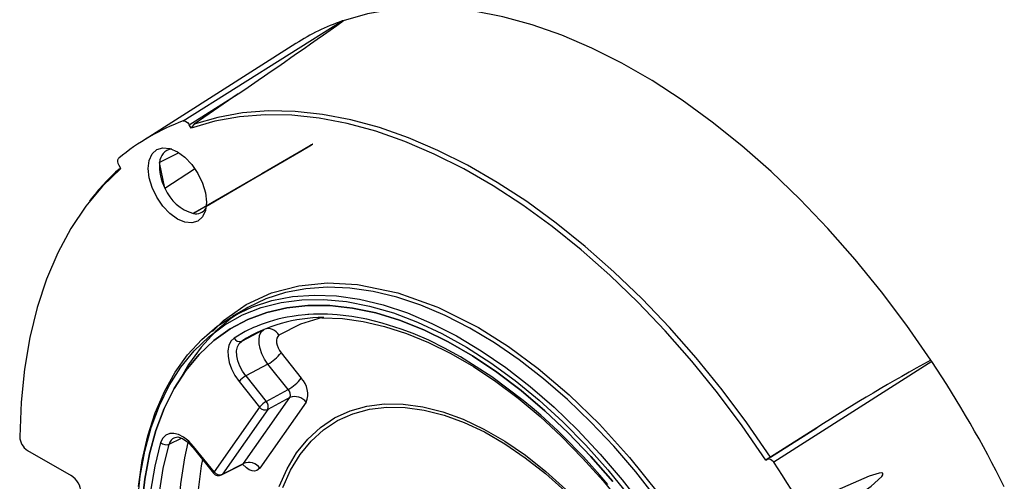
# Model space of a CAD drawing. Header units: inches. Extents: x 0 to 44, y 0 to 34.
# Tile 13 of 16: x 24.9 to 29.7, y 25.2 to 27.4. Entities that reach past the tile are written whole.
import ezdxf

# ---------------------------------------------------------------- set-up
doc = ezdxf.new("R2010")
doc.units = ezdxf.units.IN
doc.header["$LTSCALE"] = 4
doc.header["$MEASUREMENT"] = 0

msp = doc.modelspace()

# ---------------------------------------------------------------- linework, layer by layer
for p, q in [((25.723832, 26.908757), (26.499471, 27.396257)), ((26.504821, 27.396825), (26.499471, 27.396257)), ((26.273978, 27.28709), (25.519969, 26.807711)), ((25.753224, 26.890125), (25.992845, 27.040793)), ((25.992845, 27.040793), (25.777564, 26.892601)), ((25.762288, 26.874426), (25.753224, 26.890125)), ((25.702163, 26.753673), (25.609133, 26.706685)), ((25.634924, 26.580646), (25.609133, 26.706685)), ((25.420078, 26.676809), (25.411014, 26.692508)), ((25.634924, 26.580646), (25.779546, 26.675029)), ((25.836731, 26.493972), (25.773713, 26.457581)), ((26.028054, 25.993018), (25.962293, 25.955055)), ((26.00939, 25.835964), (26.11729, 25.892619)), ((26.201116, 25.777976), (26.300131, 25.654802)), ((29.376231, 25.735539), (29.370881, 25.742283)), ((26.136899, 25.722381), (26.029195, 25.66585)), ((26.235914, 25.599207), (26.136899, 25.722381)), ((29.376231, 25.735539), (28.604721, 25.245655)), ((26.029195, 25.66585), (26.129051, 25.541629)), ((25.997086, 25.638052), (26.096942, 25.513831)), ((26.129051, 25.541629), (26.235914, 25.599207)), ((26.018294, 25.238978), (26.243932, 25.560021)), ((26.243932, 25.560021), (26.13707, 25.502443)), ((26.096942, 25.513831), (25.874866, 25.197856)), ((26.13707, 25.502443), (25.914993, 25.186468)), ((26.324187, 25.537245), (26.098549, 25.216202)), ((28.813828, 25.412274), (28.575329, 25.260958)), ((28.588713, 25.269759), (28.813828, 25.412274)), ((25.656304, 25.333587), (25.715416, 25.362668)), ((25.772768, 25.315309), (25.872625, 25.191088)), ((25.874866, 25.197856), (25.775009, 25.322077)), ((24.964547, 25.302895), (25.176961, 25.180271)), ((28.566265, 25.255724), (28.575329, 25.260958)), ((25.910834, 25.182876), (26.015719, 25.236192)), ((25.914993, 25.186468), (26.018294, 25.238978)), ((26.014435, 25.236045), (26.018294, 25.238978))]:
    msp.add_line(p, q)
at = {"flags": 128}
for points in [[(29.370881, 25.742283), (29.252846, 25.912294), (29.129395, 26.076478), (29.001037, 26.234161), (28.868302, 26.384692), (28.731735, 26.527452), (28.591899, 26.661852), (28.449369, 26.787341), (28.304733, 26.903399), (28.158587, 27.009551), (28.011531, 27.105359), (27.864172, 27.190427), (27.717116, 27.264407), (27.57097, 27.326992), (27.426334, 27.377926), (27.283804, 27.416999), (27.143968, 27.44405), (27.007401, 27.458967), (26.874665, 27.461689), (26.746308, 27.452205), (26.622857, 27.430554), (26.504821, 27.396825)], [(28.588713, 25.269759), (28.473113, 25.436882), (28.352152, 25.59829), (28.226332, 25.753312), (28.096177, 25.901304), (27.962226, 26.041651), (27.825038, 26.173769), (27.685181, 26.29711), (27.543239, 26.41116), (27.399799, 26.515446), (27.255459, 26.609534), (27.110818, 26.693033), (26.966478, 26.765596), (26.823039, 26.826922), (26.681096, 26.876756), (26.54124, 26.91489), (26.404051, 26.941166), (26.270101, 26.955475), (26.139945, 26.957758), (26.014125, 26.948004), (25.893164, 26.926255), (25.777564, 26.892601)], [(25.723832, 26.908757), (25.730222, 26.909281), (25.737459, 26.906636), (25.744723, 26.901122), (25.751198, 26.893362), (25.753224, 26.890125)], [(28.566265, 25.255724), (28.450961, 25.422423), (28.330309, 25.583421), (28.204811, 25.738049), (28.074987, 25.885666), (27.941379, 26.025656), (27.80454, 26.157439), (27.66504, 26.280466), (27.523459, 26.394226), (27.380385, 26.498247), (27.236413, 26.592095), (27.09214, 26.675382), (26.948168, 26.74776), (26.805094, 26.808929), (26.663513, 26.858635), (26.524013, 26.896671), (26.387174, 26.922879), (26.253566, 26.93715), (26.123742, 26.939425), (25.998244, 26.929694), (25.877592, 26.907998), (25.762288, 26.874426)], [(25.777564, 26.892601), (25.765404, 26.880016), (25.762288, 26.874426)], [(25.837727, 26.512798), (25.832882, 26.473095), (25.818676, 26.441692), (25.796078, 26.420729), (25.766627, 26.411635), (25.732331, 26.41503), (25.695527, 26.430681), (25.658722, 26.457523), (25.624426, 26.493726), (25.594975, 26.536823), (25.572377, 26.583878), (25.558171, 26.631682), (25.553326, 26.67698), (25.558171, 26.716683), (25.572377, 26.748086), (25.594975, 26.769049), (25.624426, 26.778143), (25.658722, 26.774749), (25.695527, 26.759097), (25.732331, 26.732255), (25.766627, 26.696052), (25.796078, 26.652955), (25.818676, 26.6059), (25.832882, 26.558096), (25.837727, 26.512798)], [(25.833743, 26.492442), (26.073848, 26.631708), (26.29836, 26.762165), (26.349799, 26.792068), (26.354779, 26.794968), (26.356054, 26.795713), (26.356158, 26.795775), (26.355906, 26.795631), (26.355422, 26.795351), (26.354718, 26.794944), (26.353384, 26.794172), (26.349865, 26.792131), (26.337033, 26.784688), (26.289318, 26.756991), (26.107865, 26.651631), (25.781027, 26.461828), (25.773713, 26.457581)], [(25.411014, 26.692508), (25.406759, 26.701895), (25.40473, 26.711234), (25.405157, 26.719464), (25.40799, 26.725664), (25.409573, 26.72728)], [(25.420078, 26.676809), (25.330533, 26.590691), (25.249138, 26.493283), (25.176257, 26.385019), (25.112214, 26.266379), (25.057292, 26.13789), (25.011736, 26.000125), (24.975749, 25.853695), (24.94949, 25.699252), (24.933077, 25.537481), (24.926582, 25.369102)], [(28.033738, 25.065948), (27.931011, 25.19779), (27.823828, 25.323025), (27.712802, 25.440937), (27.59857, 25.550849), (27.481785, 25.652133), (27.363116, 25.744208), (27.243244, 25.826546), (27.122855, 25.898677), (27.002638, 25.960186), (26.883282, 26.010723), (26.765471, 26.049996), (26.64988, 26.077781), (26.53717, 26.09392), (26.427987, 26.098319), (26.322957, 26.090953), (26.222681, 26.071865), (26.127733, 26.041164), (26.038658, 25.999025), (25.955966, 25.945691), (25.88013, 25.881467), (25.811585, 25.806719), (25.750723, 25.721878), (25.715429, 25.661508)], [(25.867792, 25.8825), (25.920323, 25.935288), (26.031277, 26.013353), (26.154347, 26.070431), (26.28748, 26.10578), (26.427197, 26.119362), (26.574477, 26.111794), (26.771436, 26.071548), (26.961936, 26.0027)], [(25.500736, 25.047188), (25.514282, 25.176536), (25.536773, 25.299145), (25.568081, 25.414311), (25.608024, 25.521376), (25.656376, 25.619726), (25.712858, 25.708798), (25.777148, 25.788082), (25.848876, 25.857123), (25.927633, 25.915526), (26.012967, 25.962957), (26.10439, 25.999144), (26.201377, 26.023879), (26.303373, 26.037021), (26.409794, 26.038495), (26.52003, 26.028292), (26.63345, 26.006471), (26.749405, 25.973156), (26.867229, 25.928539), (26.986249, 25.872874), (27.105782, 25.806482), (27.225144, 25.729742), (27.343651, 25.643093), (27.460624, 25.547033), (27.575394, 25.44211), (27.687302, 25.328927), (27.795709, 25.208132), (27.899992, 25.080415)], [(25.506458, 25.12716), (25.524619, 25.254131), (25.55173, 25.373956), (25.587636, 25.485948), (25.632132, 25.589465), (25.684962, 25.683915), (25.745824, 25.768757), (25.814369, 25.843504), (25.890205, 25.907728), (25.972898, 25.961062), (26.061973, 26.003201), (26.15692, 26.033902), (26.257196, 26.05299), (26.362226, 26.060356), (26.471409, 26.055957), (26.584119, 26.039818), (26.69971, 26.012033), (26.817521, 25.97276), (26.936877, 25.922224), (27.057094, 25.860714), (27.177483, 25.788583), (27.297355, 25.706245), (27.416024, 25.61417), (27.532809, 25.512886), (27.647041, 25.402974), (27.758067, 25.285062), (27.86525, 25.159827), (27.967977, 25.027985)], [(25.522703, 25.034249), (25.536388, 25.16324), (25.559108, 25.285404), (25.590729, 25.400025), (25.631065, 25.506429), (25.679881, 25.603993), (25.736888, 25.692143), (25.801754, 25.770362), (25.874096, 25.838192), (25.953491, 25.895234), (26.039473, 25.941153), (26.131537, 25.975681), (26.229142, 25.998613), (26.331717, 26.009817), (26.438659, 26.009226), (26.54934, 25.996843), (26.663112, 25.972742), (26.779305, 25.937063), (26.897239, 25.890016), (27.016222, 25.831878), (27.135555, 25.762989), (27.254537, 25.683753), (27.372471, 25.594636), (27.488665, 25.49616), (27.602436, 25.388904), (27.713117, 25.273497), (27.820059, 25.150616)], [(27.820059, 25.150616), (27.713117, 25.273497), (27.602436, 25.388904), (27.488665, 25.49616), (27.372471, 25.594636), (27.254537, 25.683753), (27.135555, 25.762989), (27.016222, 25.831878), (26.897239, 25.890016), (26.779305, 25.937063), (26.663112, 25.972742), (26.54934, 25.996843), (26.438659, 26.009226), (26.331717, 26.009817), (26.229142, 25.998613), (26.131537, 25.975681), (26.039473, 25.941153), (25.953491, 25.895234), (25.874096, 25.838192), (25.801754, 25.770362), (25.736888, 25.692143), (25.679881, 25.603993), (25.631065, 25.506429), (25.590729, 25.400025), (25.559108, 25.285404), (25.536388, 25.16324), (25.522703, 25.034249)], [(26.961936, 26.0027), (26.969344, 26.000023), (27.164277, 25.901221), (27.310656, 25.808997), (27.455837, 25.702017), (27.607029, 25.573606), (27.754076, 25.430825), (27.90133, 25.268378), (28.041073, 25.093453), (28.174206, 24.904392), (28.297277, 24.705219), (28.40823, 24.499049), (28.505398, 24.289219), (28.587006, 24.080768), (28.65408, 23.871973), (28.717692, 23.607809), (28.754692, 23.357905), (28.766581, 23.125949)], [(27.795329, 25.135699), (27.756175, 25.181683), (27.716454, 25.22668), (27.676197, 25.270652), (27.649642, 25.298784), (27.601423, 25.348155), (27.551129, 25.397382), (27.509028, 25.436868), (27.468135, 25.473766), (27.425564, 25.510685), (27.382548, 25.546475), (27.229894, 25.661587), (27.075888, 25.759507), (26.998777, 25.801769), (26.921866, 25.839406), (26.845363, 25.872326), (26.787292, 25.894264), (26.694354, 25.923709), (26.6202, 25.942042), (26.547213, 25.955402), (26.47558, 25.963753), (26.452035, 25.96542), (26.428669, 25.966526), (26.405487, 25.967071), (26.382496, 25.967056), (26.359704, 25.966479), (26.337115, 25.965342), (26.336415, 25.965298), (26.331506, 25.964972), (26.318452, 25.963972), (26.285211, 25.960524), (26.255193, 25.956261), (26.231205, 25.952034), (26.20621, 25.946823), (26.185224, 25.941788), (26.164491, 25.9362), (26.144018, 25.930061), (26.123811, 25.923371), (26.103876, 25.916134), (26.084217, 25.908351), (26.082372, 25.907587), (26.067548, 25.901232), (26.056578, 25.896277), (26.043006, 25.889837), (26.026922, 25.88175), (25.972369, 25.850354)], [(26.401114, 25.950623), (26.296719, 25.917938), (26.191233, 25.863776)], [(26.400878, 25.948589), (26.402105, 25.948676), (26.500619, 25.94503), (26.602299, 25.931066), (26.706625, 25.906873), (26.81307, 25.872576), (26.921085, 25.828347), (27.030105, 25.774402), (27.13955, 25.71101), (27.248821, 25.638496), (27.357329, 25.557235), (27.46448, 25.467651), (27.569688, 25.370216), (27.672377, 25.265449), (27.771985, 25.15391), (27.867964, 25.036198), (27.959792, 24.912947), (28.046965, 24.784822), (28.12901, 24.652516), (28.174264, 24.573794)], [(26.136899, 25.722381), (26.120172, 25.747492), (26.107203, 25.774177), (26.098761, 25.799663), (26.094594, 25.821853), (26.093821, 25.842593), (26.096987, 25.862977), (26.104873, 25.880421), (26.11729, 25.892619)], [(25.972369, 25.850354), (25.956562, 25.834985), (25.946534, 25.813821), (25.9422, 25.788697), (25.943059, 25.761388), (25.948901, 25.731631), (25.959917, 25.700088), (25.976139, 25.668262), (25.997086, 25.638052)], [(26.191233, 25.863776), (26.18514, 25.858086), (26.180999, 25.84989), (26.178994, 25.839674), (26.17929, 25.827855), (26.181811, 25.815144), (26.186499, 25.802124), (26.193022, 25.789537), (26.201116, 25.777976)], [(26.029195, 25.665851), (26.012957, 25.688673), (25.999837, 25.713542), (25.990496, 25.739208), (25.985413, 25.764361), (25.984849, 25.787719), (25.98883, 25.808094), (25.99715, 25.824449), (26.009391, 25.835961)], [(26.192787, 25.126625), (26.23078, 25.213319), (26.277192, 25.290701), (26.331635, 25.358125), (26.393657, 25.41503), (26.462741, 25.460942), (26.53831, 25.495479), (26.619737, 25.518353), (26.706342, 25.529373), (26.797404, 25.528448), (26.892164, 25.515585), (26.989833, 25.490891), (27.089597, 25.454572), (27.190626, 25.406931), (27.292077, 25.348365), (27.393105, 25.279361), (27.49287, 25.200494), (27.590539, 25.112421)], [(26.209698, 25.122659), (26.247661, 25.207178), (26.293822, 25.282553), (26.347803, 25.348161), (26.409158, 25.403462), (26.477383, 25.448002), (26.551915, 25.481413), (26.63214, 25.503421), (26.717399, 25.513843), (26.806989, 25.512595), (26.900171, 25.499686), (26.99618, 25.475223), (27.094224, 25.439407), (27.193496, 25.392534), (27.293178, 25.334989), (27.39245, 25.267245), (27.490494, 25.189862), (27.586503, 25.103476)], [(25.775009, 25.322077), (25.750949, 25.347856), (25.725993, 25.367255), (25.701586, 25.379781), (25.678889, 25.385522), (25.658287, 25.384804), (25.639734, 25.37735), (25.624565, 25.362611), (25.614134, 25.340649)], [(25.679169, 25.364415), (25.698042, 25.368106), (25.721339, 25.360814), (25.747355, 25.34255), (25.77394, 25.313921)], [(25.614134, 25.340649), (25.585324, 25.225737), (25.565377, 25.103535), (25.554413, 24.974771), (25.552495, 24.84021), (25.559636, 24.700652), (25.575793, 24.556928), (25.60087, 24.409891), (25.634718, 24.260417), (25.677136, 24.109394), (25.727871, 23.957719), (25.786621, 23.806296), (25.803226, 23.766941)], [(25.840203, 23.788288), (25.796392, 23.895829), (25.739905, 24.052786), (25.692315, 24.209477), (25.653934, 24.364875), (25.625013, 24.51796), (25.605741, 24.667728), (25.596246, 24.8132), (25.596589, 24.953419), (25.606768, 25.087469), (25.626717, 25.214469), (25.656304, 25.333587)], [(25.944773, 23.848655), (25.901474, 23.954986), (25.845327, 24.110951), (25.797984, 24.266655), (25.759754, 24.421087), (25.730884, 24.573243), (25.711562, 24.722132), (25.701914, 24.866786), (25.702003, 25.006265), (25.711827, 25.139661), (25.731325, 25.266108), (25.748379, 25.341283)], [(25.773177, 25.31563), (25.7725, 25.317157), (25.775009, 25.322077)], [(28.588713, 25.269759), (28.572435, 25.259551), (28.566265, 25.255724)], [(28.575329, 25.260958), (28.581331, 25.262408), (28.588404, 25.260668), (28.595745, 25.255936), (28.60253, 25.248748), (28.604721, 25.245655)], [(25.818507, 25.258411), (25.811207, 25.227149), (25.791928, 25.072205), (25.78709, 24.904081), (25.79737, 24.727516), (25.822579, 24.544451), (25.862543, 24.356682), (25.915516, 24.170134), (25.981728, 23.982804), (26.020063, 23.892119)], [(26.010496, 25.23506), (26.013118, 25.235045), (26.014435, 25.236045)], [(26.098549, 25.216202), (26.083561, 25.204354), (26.072402, 25.202155), (26.05992, 25.203545), (26.046391, 25.20854), (26.032621, 25.217028), (26.01368, 25.235472)], [(25.872625, 25.191088), (25.872433, 25.191404), (25.872356, 25.192936), (25.873177, 25.195113), (25.874866, 25.197856)], [(25.914993, 25.186468), (25.912355, 25.183811), (25.910834, 25.182876)], [(28.699331, 25.005722), (28.854086, 24.966392), (29.079335, 25.128438), (29.130955, 25.175526), (29.135957, 25.182974), (29.13724, 25.186588), (29.137346, 25.187921), (29.137095, 25.189313), (29.136611, 25.190235), (29.135907, 25.190983), (29.134571, 25.191786), (29.131044, 25.192601), (29.118182, 25.191487), (29.070336, 25.176786), (28.888357, 25.097887), (28.560549, 24.938055), (28.553213, 24.934377)]]:
    msp.add_lwpolyline(points, dxfattribs=at)
for centre, radius, start, end in [((-2.418406, 68.442551), 50.212595, 304.4591969, 305.1707706), ((26.859102, 26.365945), 1.091273, 109.24152, 122.424288), ((26.09723, 25.899317), 1.076288, 110.299741, 129.711011), ((25.678508, 26.703743), 0.069438, 99.529686, 177.571815), ((25.829216, 26.686062), 0.221047, 174.646576, 208.482739), ((26.050271, 25.943171), 0.970745, 130.938671, 143.713168), ((25.831486, 26.662529), 0.212936, 202.615499, 254.257336), ((25.785013, 26.518734), 0.062188, 259.530536, 323.238562), ((26.415314, 25.176955), 0.773994, 90.433077, 121.631498), ((26.138635, 25.838136), 0.058515, 25.987561, 111.394196), ((25.998694, 25.863263), 0.02932, 206.1223, 291.393885), ((26.016819, 25.92597), 0.236363, 300.532601, 321.234835), ((33.490462, 18.153309), 8.635014, 118.4947738, 122.7919157), ((24.700555, 22.628663), 5.613789, 26.396899, 33.603101), ((26.089234, 25.564055), 0.118182, 120.532601, 141.234835), ((26.115835, 25.802796), 0.236363, 300.532601, 321.234835), ((26.221013, 25.577372), 0.110703, 338.747455, 44.38186), ((26.21423, 25.574357), 0.032981, 334.236525, 48.892789), ((26.269421, 25.497051), 0.067933, 36.275177, 112.036555), ((26.189091, 25.439834), 0.118182, 120.532601, 141.234835), ((26.124326, 25.533928), 0.033966, 216.275177, 292.036556), ((26.100577, 25.515389), 0.038721, 340.467616, 42.661699), ((25.008906, 25.372321), 0.082387, 182.238678, 237.423744), ((25.696658, 25.326703), 0.040934, 112.676893, 170.322542), ((25.640624, 25.369387), 0.039084, 227.330899, 293.653613), ((26.043782, 25.176008), 0.067933, 36.275177, 112.036555), ((23.962966, 22.202862), 5.550178, 26.754094, 33.245906), ((25.119729, 25.089738), 0.107106, 3.351266, 57.700232), ((25.896786, 25.21051), 0.031, 218.794572, 296.945426), ((25.902249, 25.217953), 0.033966, 216.275177, 292.036555)]:
    msp.add_arc(centre, radius, start, end)

doc.saveas('drawing.dxf')
